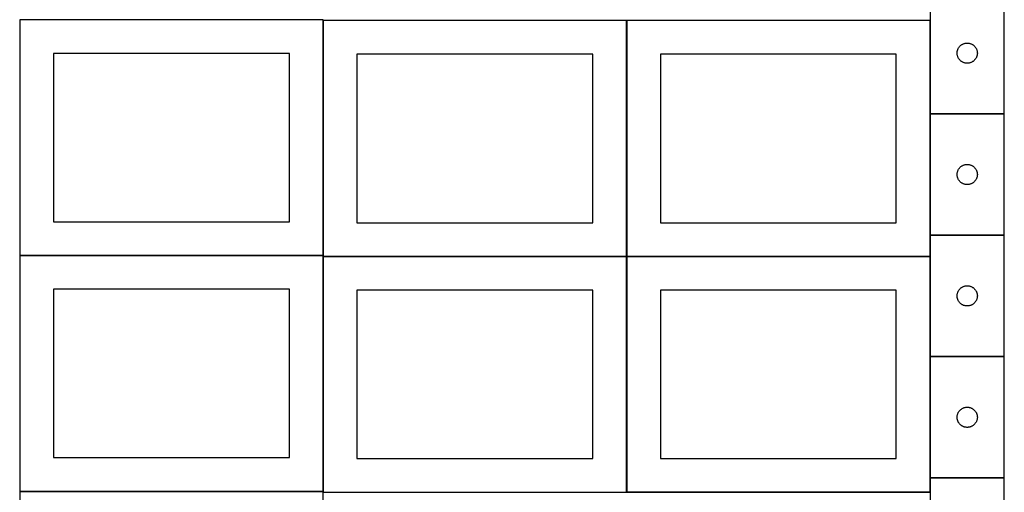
# Model space of a CAD drawing. Header units: millimetres. Extents: x 7 to 1493, y 10 to 2993.
# Tile 2 of 11: x 9 to 1470, y 1061 to 1763. Entities that reach past the tile are written whole.
import ezdxf

# ---------------------------------------------------------------- set-up
doc = ezdxf.new("R2010")
doc.units = ezdxf.units.MM
doc.layers.add('COMMON', color=5, linetype='CONTINUOUS', true_color=0x0000ff)
doc.layers.add('CUT', color=7, linetype='CONTINUOUS', true_color=0x000000)

msp = doc.modelspace()

# ---------------------------------------------------------------- linework, layer by layer
at = {"layer": 'COMMON'}
for p, q in [((459.274233, 1412.623824), (459.274233, 1761.299045)), ((909.474234, 1411.299045), (909.474234, 1761.299045)), ((1359.674234, 1761.299045), (1359.674234, 1622.997133)), ((1359.674234, 1622.797132), (1359.674234, 1442.797132)), ((1469.774235, 1622.897133), (1359.774235, 1622.897133)), ((1359.674234, 1442.597131), (1359.674234, 1411.299045)), ((1469.774235, 1442.697132), (1359.774235, 1442.697132)), ((459.174232, 1412.523824), (9.174232, 1412.523824)), ((459.274233, 1062.423823), (459.274233, 1411.099044)), ((909.374233, 1411.199045), (459.374233, 1411.199045)), ((909.474234, 1061.099044), (909.474234, 1411.099044)), ((1359.574234, 1411.199045), (909.574234, 1411.199045)), ((1359.674234, 1411.099044), (1359.674234, 1262.597131)), ((1359.674234, 1262.39713), (1359.674234, 1082.39713)), ((1469.774235, 1262.497131), (1359.774235, 1262.497131)), ((1359.674234, 1082.197129), (1359.674234, 1061.099044)), ((1469.774235, 1082.29713), (1359.774235, 1082.29713)), ((9.174232, 1062.323822), (459.174232, 1062.323822)), ((459.374233, 1060.999043), (909.374233, 1060.999043)), ((1359.574234, 1060.999044), (909.574234, 1060.999044))]:
    msp.add_line(p, q, dxfattribs=at)
at = {"layer": 'CUT'}
for p, q in [((1359.774235, 1802.997133), (1359.774235, 1622.997133)), ((1469.774235, 1622.997133), (1469.774235, 1802.997133)), ((459.174232, 1762.623824), (9.174232, 1762.623824)), ((9.174232, 1762.623824), (9.174232, 1412.623824)), ((459.174232, 1412.623824), (459.174232, 1762.623824)), ((909.374233, 1761.299045), (459.374233, 1761.299045)), ((459.374233, 1761.299045), (459.374233, 1411.299045)), ((909.374233, 1411.299045), (909.374233, 1761.299045)), ((1359.574234, 1761.299045), (909.574234, 1761.299045)), ((909.574234, 1761.299045), (909.574234, 1411.299045)), ((1359.574234, 1411.299045), (1359.574234, 1761.299045)), ((1403.765955, 1723.186233), (1404.305073, 1723.739416)), ((1404.305073, 1723.739416), (1404.871953, 1724.264112)), ((1404.871953, 1724.264112), (1405.465093, 1724.75893)), ((1405.465093, 1724.75893), (1406.082919, 1725.222558)), ((1406.082919, 1725.222558), (1406.723792, 1725.653767)), ((1406.723792, 1725.653767), (1407.386014, 1726.051412)), ((1407.386014, 1726.051412), (1408.067828, 1726.41444)), ((1408.067828, 1726.41444), (1408.767427, 1726.741887)), ((1408.767427, 1726.741887), (1409.482954, 1727.032886)), ((1409.482954, 1727.032886), (1410.212513, 1727.286664)), ((1410.212513, 1727.286664), (1410.954168, 1727.502549)), ((1410.954168, 1727.502549), (1411.705954, 1727.679969)), ((1411.705954, 1727.679969), (1412.465876, 1727.818452)), ((1412.465876, 1727.818452), (1413.23192, 1727.917631)), ((1413.23192, 1727.917631), (1414.002054, 1727.977245)), ((1414.002054, 1727.977245), (1414.774235, 1727.997133)), ((1414.774235, 1727.997133), (1415.546416, 1727.977245)), ((1415.546416, 1727.977245), (1416.31655, 1727.917631)), ((1416.31655, 1727.917631), (1417.082594, 1727.818452)), ((1417.082594, 1727.818452), (1417.842516, 1727.679969)), ((1417.842516, 1727.679969), (1418.594302, 1727.502549)), ((1418.594302, 1727.502549), (1419.335958, 1727.286664)), ((1419.335958, 1727.286664), (1420.065516, 1727.032886)), ((1420.065516, 1727.032886), (1420.781044, 1726.741887)), ((1420.781044, 1726.741887), (1421.480642, 1726.41444)), ((1421.480642, 1726.41444), (1422.162456, 1726.051412)), ((1422.162456, 1726.051412), (1422.824678, 1725.653767)), ((1422.824678, 1725.653767), (1423.465552, 1725.222558)), ((1423.465552, 1725.222558), (1424.083377, 1724.75893)), ((1424.083377, 1724.75893), (1424.676517, 1724.264112)), ((1424.676517, 1724.264112), (1425.243397, 1723.739416)), ((1425.243397, 1723.739416), (1425.782516, 1723.186233)), ((409.174232, 1712.623824), (59.174232, 1712.623824)), ((59.174232, 1712.623824), (59.174232, 1462.623824)), ((409.174232, 1462.623824), (409.174232, 1712.623824)), ((859.374233, 1711.299045), (509.374233, 1711.299045)), ((509.374233, 1711.299045), (509.374233, 1461.299045)), ((859.374233, 1461.299045), (859.374233, 1711.299045)), ((1309.574234, 1711.299045), (959.574234, 1711.299045)), ((959.574234, 1711.299045), (959.574234, 1461.299045)), ((1309.574234, 1461.299045), (1309.574234, 1711.299045)), ((1399.779208, 1713.383352), (1399.818972, 1714.154765)), ((1399.779208, 1712.610915), (1399.779208, 1713.383352)), ((1399.818972, 1711.839501), (1399.779208, 1712.610915)), ((1399.818972, 1714.154765), (1399.898395, 1714.923109)), ((1399.898395, 1711.071158), (1399.818972, 1711.839501)), ((1399.898395, 1714.923109), (1400.017266, 1715.686345)), ((1400.017266, 1710.307922), (1399.898395, 1711.071158)), ((1400.017266, 1715.686345), (1400.17527, 1716.442449)), ((1400.17527, 1709.551817), (1400.017266, 1710.307922)), ((1400.17527, 1716.442449), (1400.371987, 1717.189418)), ((1400.371987, 1708.804849), (1400.17527, 1709.551817)), ((1400.371987, 1717.189418), (1400.606897, 1717.925269)), ((1400.606897, 1717.925269), (1400.879376, 1718.648052)), ((1400.879376, 1718.648052), (1401.188701, 1719.355849)), ((1401.188701, 1719.355849), (1401.534053, 1720.046784)), ((1401.534053, 1720.046784), (1401.914516, 1720.719025)), ((1401.914516, 1720.719025), (1402.32908, 1721.370789)), ((1402.32908, 1721.370789), (1402.776646, 1722.000348)), ((1402.776646, 1722.000348), (1403.256028, 1722.606031)), ((1403.256028, 1722.606031), (1403.765955, 1723.186233)), ((1425.782516, 1723.186233), (1426.292442, 1722.606031)), ((1426.292442, 1722.606031), (1426.771824, 1722.000348)), ((1426.771824, 1722.000348), (1427.21939, 1721.370789)), ((1427.21939, 1721.370789), (1427.633955, 1720.719025)), ((1427.633955, 1720.719025), (1428.014417, 1720.046784)), ((1428.014417, 1720.046784), (1428.359769, 1719.355849)), ((1428.359769, 1719.355849), (1428.669095, 1718.648052)), ((1428.669095, 1718.648052), (1428.941574, 1717.925269)), ((1428.941574, 1717.925269), (1429.176483, 1717.189418)), ((1429.176483, 1717.189418), (1429.373201, 1716.442449)), ((1429.373201, 1709.551817), (1429.176483, 1708.804849)), ((1429.373201, 1716.442449), (1429.531204, 1715.686345)), ((1429.531204, 1710.307922), (1429.373201, 1709.551817)), ((1429.531204, 1715.686345), (1429.650075, 1714.923109)), ((1429.650075, 1711.071158), (1429.531204, 1710.307922)), ((1429.650075, 1714.923109), (1429.729498, 1714.154765)), ((1429.729498, 1711.839501), (1429.650075, 1711.071158)), ((1429.729498, 1714.154765), (1429.769262, 1713.383352)), ((1429.769262, 1712.610915), (1429.729498, 1711.839501)), ((1429.769262, 1713.383352), (1429.769262, 1712.610915)), ((1400.606897, 1708.068998), (1400.371987, 1708.804849)), ((1400.879376, 1707.346215), (1400.606897, 1708.068998)), ((1401.188701, 1706.638417), (1400.879376, 1707.346215)), ((1401.534053, 1705.947482), (1401.188701, 1706.638417)), ((1401.914516, 1705.275241), (1401.534053, 1705.947482)), ((1402.32908, 1704.623478), (1401.914516, 1705.275241)), ((1402.776646, 1703.993919), (1402.32908, 1704.623478)), ((1403.256028, 1703.388236), (1402.776646, 1703.993919)), ((1403.765955, 1702.808033), (1403.256028, 1703.388236)), ((1404.305073, 1702.254851), (1403.765955, 1702.808033)), ((1404.871953, 1701.730154), (1404.305073, 1702.254851)), ((1405.465093, 1701.235336), (1404.871953, 1701.730154)), ((1406.082919, 1700.771708), (1405.465093, 1701.235336)), ((1406.723792, 1700.3405), (1406.082919, 1700.771708)), ((1407.386014, 1699.942855), (1406.723792, 1700.3405)), ((1408.067828, 1699.579827), (1407.386014, 1699.942855)), ((1408.767427, 1699.25238), (1408.067828, 1699.579827)), ((1409.482954, 1698.961381), (1408.767427, 1699.25238)), ((1410.212513, 1698.707603), (1409.482954, 1698.961381)), ((1410.954168, 1698.491717), (1410.212513, 1698.707603)), ((1411.705954, 1698.314298), (1410.954168, 1698.491717)), ((1412.465876, 1698.175815), (1411.705954, 1698.314298)), ((1413.23192, 1698.076635), (1412.465876, 1698.175815)), ((1414.002054, 1698.017022), (1413.23192, 1698.076635)), ((1414.774235, 1697.997133), (1414.002054, 1698.017022)), ((1415.546416, 1698.017022), (1414.774235, 1697.997133)), ((1416.31655, 1698.076635), (1415.546416, 1698.017022)), ((1417.082594, 1698.175815), (1416.31655, 1698.076635)), ((1417.842516, 1698.314298), (1417.082594, 1698.175815)), ((1418.594302, 1698.491717), (1417.842516, 1698.314298)), ((1419.335958, 1698.707603), (1418.594302, 1698.491717)), ((1420.065516, 1698.961381), (1419.335958, 1698.707603)), ((1420.781044, 1699.25238), (1420.065516, 1698.961381)), ((1421.480642, 1699.579827), (1420.781044, 1699.25238)), ((1422.162456, 1699.942855), (1421.480642, 1699.579827)), ((1422.824678, 1700.3405), (1422.162456, 1699.942855)), ((1423.465552, 1700.771708), (1422.824678, 1700.3405)), ((1424.083377, 1701.235336), (1423.465552, 1700.771708)), ((1424.676517, 1701.730154), (1424.083377, 1701.235336)), ((1425.243397, 1702.254851), (1424.676517, 1701.730154)), ((1425.782516, 1702.808033), (1425.243397, 1702.254851)), ((1426.292442, 1703.388236), (1425.782516, 1702.808033)), ((1426.771824, 1703.993919), (1426.292442, 1703.388236)), ((1427.21939, 1704.623478), (1426.771824, 1703.993919)), ((1427.633955, 1705.275241), (1427.21939, 1704.623478)), ((1428.014417, 1705.947482), (1427.633955, 1705.275241)), ((1428.359769, 1706.638417), (1428.014417, 1705.947482)), ((1428.669095, 1707.346215), (1428.359769, 1706.638417)), ((1428.941574, 1708.068998), (1428.669095, 1707.346215)), ((1429.176483, 1708.804849), (1428.941574, 1708.068998)), ((1359.774235, 1622.997133), (1469.774235, 1622.997133)), ((1359.774235, 1622.797132), (1359.774235, 1442.797132)), ((1469.774235, 1622.797132), (1359.774235, 1622.797132)), ((1469.774235, 1442.797132), (1469.774235, 1622.797132)), ((1399.779208, 1533.183351), (1399.818972, 1533.954764)), ((1399.818972, 1533.954764), (1399.898395, 1534.723108)), ((1399.898395, 1534.723108), (1400.017266, 1535.486344)), ((1400.017266, 1535.486344), (1400.17527, 1536.242448)), ((1400.17527, 1536.242448), (1400.371987, 1536.989417)), ((1400.371987, 1536.989417), (1400.606897, 1537.725268)), ((1400.606897, 1537.725268), (1400.879376, 1538.448051)), ((1400.879376, 1538.448051), (1401.188701, 1539.155848)), ((1401.188701, 1539.155848), (1401.534053, 1539.846783)), ((1401.534053, 1539.846783), (1401.914516, 1540.519024)), ((1401.914516, 1540.519024), (1402.32908, 1541.170788)), ((1402.32908, 1541.170788), (1402.776646, 1541.800347)), ((1402.776646, 1541.800347), (1403.256028, 1542.40603)), ((1403.256028, 1542.40603), (1403.765955, 1542.986232)), ((1403.765955, 1542.986232), (1404.305073, 1543.539415)), ((1404.305073, 1543.539415), (1404.871953, 1544.064111)), ((1404.871953, 1544.064111), (1405.465093, 1544.558929)), ((1405.465093, 1544.558929), (1406.082919, 1545.022557)), ((1406.082919, 1545.022557), (1406.723792, 1545.453766)), ((1406.723792, 1545.453766), (1407.386014, 1545.851411)), ((1407.386014, 1545.851411), (1408.067828, 1546.214439)), ((1408.067828, 1546.214439), (1408.767427, 1546.541886)), ((1408.767427, 1546.541886), (1409.482954, 1546.832885)), ((1409.482954, 1546.832885), (1410.212513, 1547.086663)), ((1410.212513, 1547.086663), (1410.954168, 1547.302548)), ((1410.954168, 1547.302548), (1411.705954, 1547.479968)), ((1411.705954, 1547.479968), (1412.465876, 1547.618451)), ((1412.465876, 1547.618451), (1413.23192, 1547.71763)), ((1413.23192, 1547.71763), (1414.002054, 1547.777244)), ((1414.002054, 1547.777244), (1414.774235, 1547.797132)), ((1414.774235, 1547.797132), (1415.546416, 1547.777244)), ((1415.546416, 1547.777244), (1416.31655, 1547.71763)), ((1416.31655, 1547.71763), (1417.082594, 1547.618451)), ((1417.082594, 1547.618451), (1417.842516, 1547.479968)), ((1417.842516, 1547.479968), (1418.594302, 1547.302548)), ((1418.594302, 1547.302548), (1419.335958, 1547.086663)), ((1419.335958, 1547.086663), (1420.065516, 1546.832885)), ((1420.065516, 1546.832885), (1420.781044, 1546.541886)), ((1420.781044, 1546.541886), (1421.480642, 1546.214439)), ((1421.480642, 1546.214439), (1422.162456, 1545.851411)), ((1422.162456, 1545.851411), (1422.824678, 1545.453766)), ((1422.824678, 1545.453766), (1423.465552, 1545.022557)), ((1423.465552, 1545.022557), (1424.083377, 1544.558929)), ((1424.083377, 1544.558929), (1424.676517, 1544.064111)), ((1424.676517, 1544.064111), (1425.243397, 1543.539415)), ((1425.243397, 1543.539415), (1425.782516, 1542.986232)), ((1425.782516, 1542.986232), (1426.292442, 1542.40603)), ((1426.292442, 1542.40603), (1426.771824, 1541.800347)), ((1426.771824, 1541.800347), (1427.21939, 1541.170788)), ((1427.21939, 1541.170788), (1427.633955, 1540.519024)), ((1427.633955, 1540.519024), (1428.014417, 1539.846783)), ((1428.014417, 1539.846783), (1428.359769, 1539.155848)), ((1428.359769, 1539.155848), (1428.669095, 1538.448051)), ((1428.669095, 1538.448051), (1428.941574, 1537.725268)), ((1428.941574, 1537.725268), (1429.176483, 1536.989417)), ((1429.176483, 1536.989417), (1429.373201, 1536.242448)), ((1429.373201, 1536.242448), (1429.531204, 1535.486344)), ((1429.531204, 1535.486344), (1429.650075, 1534.723108)), ((1429.650075, 1534.723108), (1429.729498, 1533.954764)), ((1429.729498, 1533.954764), (1429.769262, 1533.183351)), ((1399.779208, 1532.410914), (1399.779208, 1533.183351)), ((1399.818972, 1531.6395), (1399.779208, 1532.410914)), ((1399.898395, 1530.871157), (1399.818972, 1531.6395)), ((1400.017266, 1530.107921), (1399.898395, 1530.871157)), ((1400.17527, 1529.351816), (1400.017266, 1530.107921)), ((1400.371987, 1528.604848), (1400.17527, 1529.351816)), ((1400.606897, 1527.868997), (1400.371987, 1528.604848)), ((1400.879376, 1527.146214), (1400.606897, 1527.868997)), ((1401.188701, 1526.438416), (1400.879376, 1527.146214)), ((1401.534053, 1525.747481), (1401.188701, 1526.438416)), ((1401.914516, 1525.07524), (1401.534053, 1525.747481)), ((1402.32908, 1524.423477), (1401.914516, 1525.07524)), ((1402.776646, 1523.793918), (1402.32908, 1524.423477)), ((1403.256028, 1523.188235), (1402.776646, 1523.793918)), ((1403.765955, 1522.608032), (1403.256028, 1523.188235)), ((1404.305073, 1522.05485), (1403.765955, 1522.608032)), ((1404.871953, 1521.530153), (1404.305073, 1522.05485)), ((1405.465093, 1521.035335), (1404.871953, 1521.530153)), ((1406.082919, 1520.571707), (1405.465093, 1521.035335)), ((1406.723792, 1520.140499), (1406.082919, 1520.571707)), ((1407.386014, 1519.742854), (1406.723792, 1520.140499)), ((1408.067828, 1519.379826), (1407.386014, 1519.742854)), ((1408.767427, 1519.052379), (1408.067828, 1519.379826)), ((1409.482954, 1518.76138), (1408.767427, 1519.052379)), ((1420.781044, 1519.052379), (1420.065516, 1518.76138)), ((1421.480642, 1519.379826), (1420.781044, 1519.052379)), ((1422.162456, 1519.742854), (1421.480642, 1519.379826)), ((1422.824678, 1520.140499), (1422.162456, 1519.742854)), ((1423.465552, 1520.571707), (1422.824678, 1520.140499)), ((1424.083377, 1521.035335), (1423.465552, 1520.571707)), ((1424.676517, 1521.530153), (1424.083377, 1521.035335)), ((1425.243397, 1522.05485), (1424.676517, 1521.530153)), ((1425.782516, 1522.608032), (1425.243397, 1522.05485)), ((1426.292442, 1523.188235), (1425.782516, 1522.608032)), ((1426.771824, 1523.793918), (1426.292442, 1523.188235)), ((1427.21939, 1524.423477), (1426.771824, 1523.793918)), ((1427.633955, 1525.07524), (1427.21939, 1524.423477)), ((1428.014417, 1525.747481), (1427.633955, 1525.07524)), ((1428.359769, 1526.438416), (1428.014417, 1525.747481)), ((1428.669095, 1527.146214), (1428.359769, 1526.438416)), ((1428.941574, 1527.868997), (1428.669095, 1527.146214)), ((1429.176483, 1528.604848), (1428.941574, 1527.868997)), ((1429.373201, 1529.351816), (1429.176483, 1528.604848)), ((1429.531204, 1530.107921), (1429.373201, 1529.351816)), ((1429.650075, 1530.871157), (1429.531204, 1530.107921)), ((1429.729498, 1531.6395), (1429.650075, 1530.871157)), ((1429.769262, 1532.410914), (1429.729498, 1531.6395)), ((1429.769262, 1533.183351), (1429.769262, 1532.410914)), ((1410.212513, 1518.507602), (1409.482954, 1518.76138)), ((1410.954168, 1518.291716), (1410.212513, 1518.507602)), ((1411.705954, 1518.114297), (1410.954168, 1518.291716)), ((1412.465876, 1517.975814), (1411.705954, 1518.114297)), ((1413.23192, 1517.876634), (1412.465876, 1517.975814)), ((1414.002054, 1517.817021), (1413.23192, 1517.876634)), ((1414.774235, 1517.797132), (1414.002054, 1517.817021)), ((1415.546416, 1517.817021), (1414.774235, 1517.797132)), ((1416.31655, 1517.876634), (1415.546416, 1517.817021)), ((1417.082594, 1517.975814), (1416.31655, 1517.876634)), ((1417.842516, 1518.114297), (1417.082594, 1517.975814)), ((1418.594302, 1518.291716), (1417.842516, 1518.114297)), ((1419.335958, 1518.507602), (1418.594302, 1518.291716)), ((1420.065516, 1518.76138), (1419.335958, 1518.507602)), ((59.174232, 1462.623824), (409.174232, 1462.623824)), ((509.374233, 1461.299045), (859.374233, 1461.299045)), ((959.574234, 1461.299045), (1309.574234, 1461.299045)), ((1359.774235, 1442.797132), (1469.774235, 1442.797132)), ((1469.774235, 1442.597131), (1359.774235, 1442.597131)), ((1359.774235, 1442.597131), (1359.774235, 1262.597131)), ((1469.774235, 1262.597131), (1469.774235, 1442.597131)), ((9.174232, 1412.623824), (459.174232, 1412.623824)), ((459.174232, 1412.423823), (9.174232, 1412.423823)), ((9.174232, 1412.423823), (9.174232, 1062.423823)), ((459.174232, 1062.423823), (459.174232, 1412.423823)), ((459.374233, 1411.299045), (909.374233, 1411.299045)), ((909.374233, 1411.099044), (459.374233, 1411.099044)), ((459.374233, 1411.099044), (459.374233, 1061.099044)), ((909.374233, 1061.099044), (909.374233, 1411.099044)), ((909.574234, 1411.299045), (1359.574234, 1411.299045)), ((1359.574234, 1411.099044), (909.574234, 1411.099044)), ((909.574234, 1411.099044), (909.574234, 1061.099044)), ((1359.574234, 1061.099044), (1359.574234, 1411.099044)), ((409.174232, 1362.423823), (59.174232, 1362.423823)), ((59.174232, 1362.423823), (59.174232, 1112.423823)), ((409.174232, 1112.423823), (409.174232, 1362.423823)), ((859.374233, 1361.099044), (509.374233, 1361.099044)), ((509.374233, 1361.099044), (509.374233, 1111.099044)), ((859.374233, 1111.099044), (859.374233, 1361.099044)), ((1309.574234, 1361.099044), (959.574234, 1361.099044)), ((959.574234, 1361.099044), (959.574234, 1111.099044)), ((1309.574234, 1111.099044), (1309.574234, 1361.099044)), ((1400.879376, 1358.24805), (1401.188701, 1358.955847)), ((1401.188701, 1358.955847), (1401.534053, 1359.646782)), ((1401.534053, 1359.646782), (1401.914516, 1360.319023)), ((1401.914516, 1360.319023), (1402.32908, 1360.970787)), ((1402.32908, 1360.970787), (1402.776646, 1361.600346)), ((1402.776646, 1361.600346), (1403.256028, 1362.206029)), ((1403.256028, 1362.206029), (1403.765955, 1362.786231)), ((1403.765955, 1362.786231), (1404.305073, 1363.339414)), ((1404.305073, 1363.339414), (1404.871953, 1363.86411)), ((1404.871953, 1363.86411), (1405.465093, 1364.358928)), ((1405.465093, 1364.358928), (1406.082919, 1364.822556)), ((1406.082919, 1364.822556), (1406.723792, 1365.253765)), ((1406.723792, 1365.253765), (1407.386014, 1365.65141)), ((1407.386014, 1365.65141), (1408.067828, 1366.014438)), ((1408.067828, 1366.014438), (1408.767427, 1366.341885)), ((1408.767427, 1366.341885), (1409.482954, 1366.632884)), ((1409.482954, 1366.632884), (1410.212513, 1366.886662)), ((1410.212513, 1366.886662), (1410.954168, 1367.102547)), ((1410.954168, 1367.102547), (1411.705954, 1367.279967)), ((1411.705954, 1367.279967), (1412.465876, 1367.41845)), ((1412.465876, 1367.41845), (1413.23192, 1367.517629)), ((1413.23192, 1367.517629), (1414.002054, 1367.577243)), ((1414.002054, 1367.577243), (1414.774235, 1367.597131)), ((1414.774235, 1367.597131), (1415.546416, 1367.577243)), ((1415.546416, 1367.577243), (1416.31655, 1367.517629)), ((1416.31655, 1367.517629), (1417.082594, 1367.41845)), ((1417.082594, 1367.41845), (1417.842516, 1367.279967)), ((1417.842516, 1367.279967), (1418.594302, 1367.102547)), ((1418.594302, 1367.102547), (1419.335958, 1366.886662)), ((1419.335958, 1366.886662), (1420.065516, 1366.632884)), ((1420.065516, 1366.632884), (1420.781044, 1366.341885)), ((1420.781044, 1366.341885), (1421.480642, 1366.014438)), ((1421.480642, 1366.014438), (1422.162456, 1365.65141)), ((1422.162456, 1365.65141), (1422.824678, 1365.253765)), ((1422.824678, 1365.253765), (1423.465552, 1364.822556)), ((1423.465552, 1364.822556), (1424.083377, 1364.358928)), ((1424.083377, 1364.358928), (1424.676517, 1363.86411)), ((1424.676517, 1363.86411), (1425.243397, 1363.339414)), ((1425.243397, 1363.339414), (1425.782516, 1362.786231)), ((1425.782516, 1362.786231), (1426.292442, 1362.206029)), ((1426.292442, 1362.206029), (1426.771824, 1361.600346)), ((1426.771824, 1361.600346), (1427.21939, 1360.970787)), ((1427.21939, 1360.970787), (1427.633955, 1360.319023)), ((1427.633955, 1360.319023), (1428.014417, 1359.646782)), ((1428.014417, 1359.646782), (1428.359769, 1358.955847)), ((1428.359769, 1358.955847), (1428.669095, 1358.24805)), ((1399.779208, 1352.98335), (1399.818972, 1353.754763)), ((1399.779208, 1352.210913), (1399.779208, 1352.98335)), ((1399.818972, 1351.439499), (1399.779208, 1352.210913)), ((1399.818972, 1353.754763), (1399.898395, 1354.523107)), ((1399.898395, 1350.671156), (1399.818972, 1351.439499)), ((1399.898395, 1354.523107), (1400.017266, 1355.286343)), ((1400.017266, 1349.90792), (1399.898395, 1350.671156)), ((1400.017266, 1355.286343), (1400.17527, 1356.042447)), ((1400.17527, 1349.151815), (1400.017266, 1349.90792)), ((1400.17527, 1356.042447), (1400.371987, 1356.789416)), ((1400.371987, 1348.404847), (1400.17527, 1349.151815)), ((1400.371987, 1356.789416), (1400.606897, 1357.525267)), ((1400.606897, 1347.668996), (1400.371987, 1348.404847)), ((1400.606897, 1357.525267), (1400.879376, 1358.24805)), ((1400.879376, 1346.946213), (1400.606897, 1347.668996)), ((1401.188701, 1346.238415), (1400.879376, 1346.946213)), ((1401.534053, 1345.54748), (1401.188701, 1346.238415)), ((1401.914516, 1344.875239), (1401.534053, 1345.54748)), ((1402.32908, 1344.223476), (1401.914516, 1344.875239)), ((1402.776646, 1343.593917), (1402.32908, 1344.223476)), ((1427.21939, 1344.223476), (1426.771824, 1343.593917)), ((1427.633955, 1344.875239), (1427.21939, 1344.223476)), ((1428.014417, 1345.54748), (1427.633955, 1344.875239)), ((1428.359769, 1346.238415), (1428.014417, 1345.54748)), ((1428.669095, 1346.946213), (1428.359769, 1346.238415)), ((1428.669095, 1358.24805), (1428.941574, 1357.525267)), ((1428.941574, 1347.668996), (1428.669095, 1346.946213)), ((1428.941574, 1357.525267), (1429.176483, 1356.789416)), ((1429.176483, 1348.404847), (1428.941574, 1347.668996)), ((1429.176483, 1356.789416), (1429.373201, 1356.042447)), ((1429.373201, 1349.151815), (1429.176483, 1348.404847)), ((1429.373201, 1356.042447), (1429.531204, 1355.286343)), ((1429.531204, 1349.90792), (1429.373201, 1349.151815)), ((1429.531204, 1355.286343), (1429.650075, 1354.523107)), ((1429.650075, 1350.671156), (1429.531204, 1349.90792)), ((1429.650075, 1354.523107), (1429.729498, 1353.754763)), ((1429.729498, 1351.439499), (1429.650075, 1350.671156)), ((1429.729498, 1353.754763), (1429.769262, 1352.98335)), ((1429.769262, 1352.210913), (1429.729498, 1351.439499)), ((1429.769262, 1352.98335), (1429.769262, 1352.210913)), ((1403.256028, 1342.988234), (1402.776646, 1343.593917)), ((1403.765955, 1342.408031), (1403.256028, 1342.988234)), ((1404.305073, 1341.854849), (1403.765955, 1342.408031)), ((1404.871953, 1341.330152), (1404.305073, 1341.854849)), ((1405.465093, 1340.835334), (1404.871953, 1341.330152)), ((1406.082919, 1340.371706), (1405.465093, 1340.835334)), ((1406.723792, 1339.940498), (1406.082919, 1340.371706)), ((1407.386014, 1339.542853), (1406.723792, 1339.940498)), ((1408.067828, 1339.179825), (1407.386014, 1339.542853)), ((1408.767427, 1338.852378), (1408.067828, 1339.179825)), ((1409.482954, 1338.561379), (1408.767427, 1338.852378)), ((1410.212513, 1338.307601), (1409.482954, 1338.561379)), ((1410.954168, 1338.091715), (1410.212513, 1338.307601)), ((1411.705954, 1337.914296), (1410.954168, 1338.091715)), ((1412.465876, 1337.775813), (1411.705954, 1337.914296)), ((1413.23192, 1337.676633), (1412.465876, 1337.775813)), ((1414.002054, 1337.61702), (1413.23192, 1337.676633)), ((1414.774235, 1337.597131), (1414.002054, 1337.61702)), ((1415.546416, 1337.61702), (1414.774235, 1337.597131)), ((1416.31655, 1337.676633), (1415.546416, 1337.61702)), ((1417.082594, 1337.775813), (1416.31655, 1337.676633)), ((1417.842516, 1337.914296), (1417.082594, 1337.775813)), ((1418.594302, 1338.091715), (1417.842516, 1337.914296)), ((1419.335958, 1338.307601), (1418.594302, 1338.091715)), ((1420.065516, 1338.561379), (1419.335958, 1338.307601)), ((1420.781044, 1338.852378), (1420.065516, 1338.561379)), ((1421.480642, 1339.179825), (1420.781044, 1338.852378)), ((1422.162456, 1339.542853), (1421.480642, 1339.179825)), ((1422.824678, 1339.940498), (1422.162456, 1339.542853)), ((1423.465552, 1340.371706), (1422.824678, 1339.940498)), ((1424.083377, 1340.835334), (1423.465552, 1340.371706)), ((1424.676517, 1341.330152), (1424.083377, 1340.835334)), ((1425.243397, 1341.854849), (1424.676517, 1341.330152)), ((1425.782516, 1342.408031), (1425.243397, 1341.854849)), ((1426.292442, 1342.988234), (1425.782516, 1342.408031)), ((1426.771824, 1343.593917), (1426.292442, 1342.988234)), ((1359.774235, 1262.597131), (1469.774235, 1262.597131)), ((1359.774235, 1262.39713), (1359.774235, 1082.39713)), ((1469.774235, 1262.39713), (1359.774235, 1262.39713)), ((1469.774235, 1082.39713), (1469.774235, 1262.39713)), ((1403.765955, 1182.58623), (1404.305073, 1183.139413)), ((1404.305073, 1183.139413), (1404.871953, 1183.664109)), ((1404.871953, 1183.664109), (1405.465093, 1184.158927)), ((1405.465093, 1184.158927), (1406.082919, 1184.622555)), ((1406.082919, 1184.622555), (1406.723792, 1185.053764)), ((1406.723792, 1185.053764), (1407.386014, 1185.451409)), ((1407.386014, 1185.451409), (1408.067828, 1185.814437)), ((1408.067828, 1185.814437), (1408.767427, 1186.141884)), ((1408.767427, 1186.141884), (1409.482954, 1186.432883)), ((1409.482954, 1186.432883), (1410.212513, 1186.686661)), ((1410.212513, 1186.686661), (1410.954168, 1186.902546)), ((1410.954168, 1186.902546), (1411.705954, 1187.079966)), ((1411.705954, 1187.079966), (1412.465876, 1187.218449)), ((1412.465876, 1187.218449), (1413.23192, 1187.317628)), ((1413.23192, 1187.317628), (1414.002054, 1187.377242)), ((1414.002054, 1187.377242), (1414.774235, 1187.39713)), ((1414.774235, 1187.39713), (1415.546416, 1187.377242)), ((1415.546416, 1187.377242), (1416.31655, 1187.317628)), ((1416.31655, 1187.317628), (1417.082594, 1187.218449)), ((1417.082594, 1187.218449), (1417.842516, 1187.079966)), ((1417.842516, 1187.079966), (1418.594302, 1186.902546)), ((1418.594302, 1186.902546), (1419.335958, 1186.686661)), ((1419.335958, 1186.686661), (1420.065516, 1186.432883)), ((1420.065516, 1186.432883), (1420.781044, 1186.141884)), ((1420.781044, 1186.141884), (1421.480642, 1185.814437)), ((1421.480642, 1185.814437), (1422.162456, 1185.451409)), ((1422.162456, 1185.451409), (1422.824678, 1185.053764)), ((1422.824678, 1185.053764), (1423.465552, 1184.622555)), ((1423.465552, 1184.622555), (1424.083377, 1184.158927)), ((1424.083377, 1184.158927), (1424.676517, 1183.664109)), ((1424.676517, 1183.664109), (1425.243397, 1183.139413)), ((1425.243397, 1183.139413), (1425.782516, 1182.58623)), ((1399.779208, 1172.783349), (1399.818972, 1173.554762)), ((1399.779208, 1172.010912), (1399.779208, 1172.783349)), ((1399.818972, 1171.239498), (1399.779208, 1172.010912)), ((1399.818972, 1173.554762), (1399.898395, 1174.323106)), ((1399.898395, 1170.471155), (1399.818972, 1171.239498)), ((1399.898395, 1174.323106), (1400.017266, 1175.086342)), ((1400.017266, 1169.707919), (1399.898395, 1170.471155)), ((1400.017266, 1175.086342), (1400.17527, 1175.842446)), ((1400.17527, 1168.951814), (1400.017266, 1169.707919)), ((1400.17527, 1175.842446), (1400.371987, 1176.589415)), ((1400.371987, 1168.204846), (1400.17527, 1168.951814)), ((1400.371987, 1176.589415), (1400.606897, 1177.325266)), ((1400.606897, 1177.325266), (1400.879376, 1178.048049)), ((1400.879376, 1178.048049), (1401.188701, 1178.755846)), ((1401.188701, 1178.755846), (1401.534053, 1179.446781)), ((1401.534053, 1179.446781), (1401.914516, 1180.119022)), ((1401.914516, 1180.119022), (1402.32908, 1180.770786)), ((1402.32908, 1180.770786), (1402.776646, 1181.400345)), ((1402.776646, 1181.400345), (1403.256028, 1182.006028)), ((1403.256028, 1182.006028), (1403.765955, 1182.58623)), ((1425.782516, 1182.58623), (1426.292442, 1182.006028)), ((1426.292442, 1182.006028), (1426.771824, 1181.400345)), ((1426.771824, 1181.400345), (1427.21939, 1180.770786)), ((1427.21939, 1180.770786), (1427.633955, 1180.119022)), ((1427.633955, 1180.119022), (1428.014417, 1179.446781)), ((1428.014417, 1179.446781), (1428.359769, 1178.755846)), ((1428.359769, 1178.755846), (1428.669095, 1178.048049)), ((1428.669095, 1178.048049), (1428.941574, 1177.325266)), ((1428.941574, 1177.325266), (1429.176483, 1176.589415)), ((1429.176483, 1176.589415), (1429.373201, 1175.842446)), ((1429.373201, 1168.951814), (1429.176483, 1168.204846)), ((1429.373201, 1175.842446), (1429.531204, 1175.086342)), ((1429.531204, 1169.707919), (1429.373201, 1168.951814)), ((1429.531204, 1175.086342), (1429.650075, 1174.323106)), ((1429.650075, 1170.471155), (1429.531204, 1169.707919)), ((1429.650075, 1174.323106), (1429.729498, 1173.554762)), ((1429.729498, 1171.239498), (1429.650075, 1170.471155)), ((1429.729498, 1173.554762), (1429.769262, 1172.783349)), ((1429.769262, 1172.010912), (1429.729498, 1171.239498)), ((1429.769262, 1172.783349), (1429.769262, 1172.010912)), ((1400.606897, 1167.468995), (1400.371987, 1168.204846)), ((1400.879376, 1166.746212), (1400.606897, 1167.468995)), ((1401.188701, 1166.038414), (1400.879376, 1166.746212)), ((1401.534053, 1165.347479), (1401.188701, 1166.038414)), ((1401.914516, 1164.675238), (1401.534053, 1165.347479)), ((1402.32908, 1164.023475), (1401.914516, 1164.675238)), ((1402.776646, 1163.393916), (1402.32908, 1164.023475)), ((1403.256028, 1162.788233), (1402.776646, 1163.393916)), ((1403.765955, 1162.20803), (1403.256028, 1162.788233)), ((1404.305073, 1161.654848), (1403.765955, 1162.20803)), ((1404.871953, 1161.130151), (1404.305073, 1161.654848)), ((1405.465093, 1160.635333), (1404.871953, 1161.130151)), ((1406.082919, 1160.171705), (1405.465093, 1160.635333)), ((1406.723792, 1159.740497), (1406.082919, 1160.171705)), ((1407.386014, 1159.342852), (1406.723792, 1159.740497)), ((1408.067828, 1158.979824), (1407.386014, 1159.342852)), ((1408.767427, 1158.652377), (1408.067828, 1158.979824)), ((1409.482954, 1158.361378), (1408.767427, 1158.652377)), ((1410.212513, 1158.1076), (1409.482954, 1158.361378)), ((1410.954168, 1157.891714), (1410.212513, 1158.1076)), ((1411.705954, 1157.714295), (1410.954168, 1157.891714)), ((1412.465876, 1157.575812), (1411.705954, 1157.714295)), ((1413.23192, 1157.476632), (1412.465876, 1157.575812)), ((1414.002054, 1157.417019), (1413.23192, 1157.476632)), ((1414.774235, 1157.39713), (1414.002054, 1157.417019)), ((1415.546416, 1157.417019), (1414.774235, 1157.39713)), ((1416.31655, 1157.476632), (1415.546416, 1157.417019)), ((1417.082594, 1157.575812), (1416.31655, 1157.476632)), ((1417.842516, 1157.714295), (1417.082594, 1157.575812)), ((1418.594302, 1157.891714), (1417.842516, 1157.714295)), ((1419.335958, 1158.1076), (1418.594302, 1157.891714)), ((1420.065516, 1158.361378), (1419.335958, 1158.1076)), ((1420.781044, 1158.652377), (1420.065516, 1158.361378)), ((1421.480642, 1158.979824), (1420.781044, 1158.652377)), ((1422.162456, 1159.342852), (1421.480642, 1158.979824)), ((1422.824678, 1159.740497), (1422.162456, 1159.342852)), ((1423.465552, 1160.171705), (1422.824678, 1159.740497)), ((1424.083377, 1160.635333), (1423.465552, 1160.171705)), ((1424.676517, 1161.130151), (1424.083377, 1160.635333)), ((1425.243397, 1161.654848), (1424.676517, 1161.130151)), ((1425.782516, 1162.20803), (1425.243397, 1161.654848)), ((1426.292442, 1162.788233), (1425.782516, 1162.20803)), ((1426.771824, 1163.393916), (1426.292442, 1162.788233)), ((1427.21939, 1164.023475), (1426.771824, 1163.393916)), ((1427.633955, 1164.675238), (1427.21939, 1164.023475)), ((1428.014417, 1165.347479), (1427.633955, 1164.675238)), ((1428.359769, 1166.038414), (1428.014417, 1165.347479)), ((1428.669095, 1166.746212), (1428.359769, 1166.038414)), ((1428.941574, 1167.468995), (1428.669095, 1166.746212)), ((1429.176483, 1168.204846), (1428.941574, 1167.468995)), ((59.174232, 1112.423823), (409.174232, 1112.423823)), ((509.374233, 1111.099044), (859.374233, 1111.099044)), ((959.574234, 1111.099044), (1309.574234, 1111.099044)), ((1359.774235, 1082.39713), (1469.774235, 1082.39713)), ((1469.774235, 1082.197129), (1359.774235, 1082.197129)), ((1359.774235, 1082.197129), (1359.774235, 902.197129)), ((1469.774235, 902.197129), (1469.774235, 1082.197129)), ((9.174232, 1062.423823), (459.174232, 1062.423823)), ((459.174232, 1062.223822), (9.174232, 1062.223822)), ((9.174232, 1062.223822), (9.174232, 712.223822)), ((459.174232, 712.223822), (459.174232, 1062.223822)), ((459.374233, 1061.099044), (909.374233, 1061.099044)), ((909.574234, 1061.099044), (1359.574234, 1061.099044))]:
    msp.add_line(p, q, dxfattribs=at)

doc.saveas('drawing.dxf')
